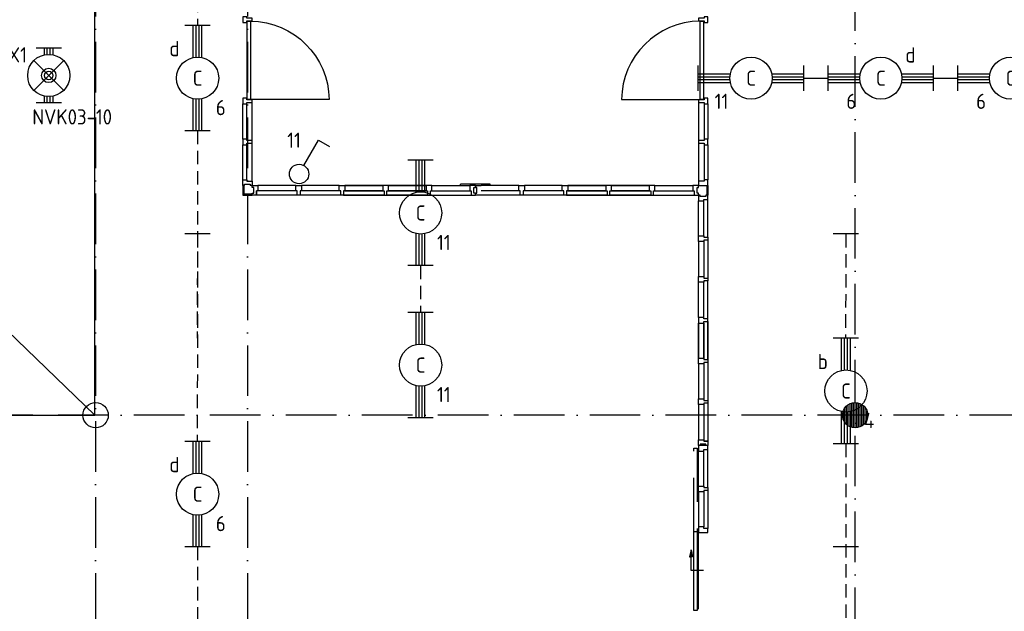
# Model space of a CAD drawing. Header units: millimetres. Extents: x -6587 to 112313, y 244 to 84344.
# Tile 50 of 55: x 65275 to 76943, y 64579 to 71595. Entities that reach past the tile are written whole.
import ezdxf
from ezdxf.enums import TextEntityAlignment as Align

# ---------------------------------------------------------------- set-up
doc = ezdxf.new("R2010")
doc.units = ezdxf.units.MM
doc.header["$LTSCALE"] = 100
doc.linetypes.add('DASHDOT', pattern=[9, 6, -1.5, 0, -1.5])
doc.linetypes.add('HIDDEN', pattern=[9.525, 6.35, -3.175])
doc.layers.get('0').update_dxf_attribs({"linetype": 'CONTINUOUS'})
for name, color, linetype in [('AL$1----_ALGEMEEN', 7, 'CONTINUOUS'), ('AL$7----_STRAMIEN', 1, 'DASHDOT'), ('AL28----_KONSTRUKTIE', 3, 'CONTINUOUS'), ('AL31----_BUITENKOZ', 7, 'CONTINUOUS'), ('AL32----_BINNENKOZ', 7, 'CONTINUOUS'), ('ALXAA---_GEWBETON', 12, 'CONTINUOUS'), ('EB63101-_ATTRIB', 2, 'CONTINUOUS'), ('EB63102-_ATTRIB', 2, 'CONTINUOUS'), ('EB63501-_ATTRIB', 2, 'CONTINUOUS'), ('EL63101-_LICHT-ARM', 3, 'CONTINUOUS'), ('EL63102-_LICHT-SCH', 3, 'CONTINUOUS'), ('EL63501-_NOODVRL-ARM', 3, 'CONTINUOUS'), ('LIJN035', 50, 'CONTINUOUS')]:
    doc.layers.add(name, color=color, linetype=linetype)
doc.styles.add('1_8', font='iso', dxfattribs={"width": 0.7, "height": 1.8})
doc.styles.add('NORATT', font='isocp.shx')

# ---------------------------------------------------------------- blocks, each defined once
blk = doc.blocks.new('EJ3T01')
at = {"color": 0}
for p, q in [((-3.25, -1.5), (-3.25, 1.5)), ((-1.77, 1.77), (1.77, -1.77)), ((1.77, 1.77), (-1.77, -1.77)), ((3.25, -1.5), (3.25, 1.5)), ((-3.25, 0.52), (-2.44, 0.52)), ((-3.25, 0.17), (-2.49, 0.17)), ((2.44, 0.52), (3.25, 0.52)), ((2.49, 0.17), (3.25, 0.17)), ((-3.25, -0.17), (-2.49, -0.17)), ((-3.25, -0.52), (-2.44, -0.52)), ((2.44, -0.52), (3.25, -0.52)), ((2.49, -0.17), (3.25, -0.17))]:
    blk.add_line(p, q, dxfattribs=at)
at = {"color": 6}
blk.add_lwpolyline([(1.77, -1.77), (1.75, -1.75)], dxfattribs=at)
at = {"color": 0}
for radius in [2.5, 0.85, 0.5]:
    blk.add_circle((0, 0), radius, dxfattribs=at)
at = {"style": '1_8'}
for tag, flags, p in [('GELIJK', 9, (3.5, 5)), ('A_CODE', 8, (-3.5, 2.75)), ('SCHAK', 8, (3.5, 2.75)), ('GROEP', 8, (-3.5, -2.75)), ('KAST', 9, (3.5, -2.75))]:
    blk.add_attdef(tag, text='', height=1.8, dxfattribs=dict(at, flags=flags)).set_placement(p, align=Align.MIDDLE_CENTER)
blk = doc.blocks.new('EJ3T20')
at = {"color": 0}
for p, q in [((-6.25, -1.5), (-6.25, 1.5)), ((-6.25, -1.5), (-6.25, 1.5)), ((6.25, -1.5), (6.25, 1.5)), ((6.25, -1.5), (6.25, 1.5)), ((-6.25, 0.52), (-2.44, 0.52)), ((-6.25, 0.52), (-2.44, 0.52)), ((-6.25, 0.17), (-2.49, 0.17)), ((-6.25, 0.17), (-2.49, 0.17)), ((2.44, 0.52), (6.25, 0.52)), ((2.44, 0.52), (6.25, 0.52)), ((2.49, 0.17), (6.25, 0.17)), ((2.49, 0.17), (6.25, 0.17)), ((-6.25, -0.17), (-2.49, -0.17)), ((-6.25, -0.17), (-2.49, -0.17)), ((-6.25, -0.52), (-2.44, -0.52)), ((-6.25, -0.52), (-2.44, -0.52)), ((2.44, -0.52), (6.25, -0.52)), ((2.44, -0.52), (6.25, -0.52)), ((2.49, -0.17), (6.25, -0.17)), ((2.49, -0.17), (6.25, -0.17))]:
    blk.add_line(p, q, dxfattribs=at)
blk.add_circle((0, 0), 2.5, dxfattribs=at)
blk.add_circle((0, 0), 2.5, dxfattribs=at)
at = {"style": 'NORATT', "flags": 9}
blk.add_attdef('GELIJK', text='', height=1.8, dxfattribs=at).set_placement((3.5, 5), align=Align.MIDDLE_CENTER)
at = {"color": 6}
for tag, style, flags, p in [('SCHAK', 'NORATT', 8, (3.5, 2.75)), ('SCHAK', '1_8', 8, (3.5, 2.75)), ('A_CODE', 'NORATT', 8, (0, 0)), ('A_CODE', '1_8', 8, (0, 0)), ('GROEP', 'NORATT', 8, (-3.5, -2.75)), ('GROEP', '1_8', 8, (-3.5, -2.75)), ('KAST', 'NORATT', 9, (3.5, -2.75)), ('KAST', '1_8', 9, (3.5, -2.75))]:
    blk.add_attdef(tag, text='', height=1.8, dxfattribs=dict(at, style=style, flags=flags)).set_placement(p, align=Align.MIDDLE)
blk = doc.blocks.new('ES3S1')
blk.add_lwpolyline([(0.58, 1), (2.31, 4), (3.61, 3.25)])
blk.add_lwpolyline([(0.58, 1), (2.31, 4), (3.61, 3.25)])
blk.add_circle((0, 0), 1.15)
blk.add_circle((0, 0), 1.15)
for tag, style, flags, p in [('SCHAK', 'NORATT', 8, (3, 5.5)), ('SCHAK', '1_8', 8, (3, 5.5)), ('KAST', 'NORATT', 9, (-3, 0.5)), ('KAST', '1_8', 9, (-3, 0.5)), ('M_CODE', 'NORATT', 9, (0, 0)), ('M_CODE', '1_8', 9, (0, 0)), ('DOEL', 'NORATT', 9, (-3, -2)), ('DOEL', '1_8', 9, (-3, -2)), ('GROEP', 'NORATT', 9, (-3, -4.5)), ('GROEP', '1_8', 9, (-3, -4.5))]:
    blk.add_attdef(tag, text='', height=1.8, dxfattribs=dict(style=style, flags=flags)).set_placement(p, align=Align.MIDDLE_CENTER)

msp = doc.modelspace()

# ---------------------------------------------------------------- linework, layer by layer
at = {"color": 8, "linetype": 'Continuous'}
for p, q in [((72407.8, 70648), (73337.8, 70648)), ((73317.8, 66547), (73317.8, 66480)), ((73431.8, 66547), (73317.8, 66547)), ((73431.8, 66497), (73431.8, 66547)), ((73317.8, 66480), (73380.8, 66480)), ((73380.8, 66480), (73380.8, 66497)), ((73380.8, 66497), (73431.8, 66497))]:
    msp.add_line(p, q, dxfattribs=at)
at = {"color": 3, "linetype": 'Continuous'}
for p, q in [((70499, 69629), (70499, 69644)), ((70850.7, 69644), (70499.2, 69644)), ((70850.7, 69629), (70850.7, 69644))]:
    msp.add_line(p, q, dxfattribs=at)
at = {"color": 8, "linetype": 'Continuous'}
for points in [[(67917.8, 71630), (67917.8, 71563), (67964.8, 71563), (67964.8, 71580), (68031.8, 71580), (68031.8, 71613), (67964.8, 71613), (67964.8, 71630)], [(73431.8, 71563), (73431.8, 71630), (73384.8, 71630), (73384.8, 71613), (73317.8, 71613), (73317.8, 71580), (73384.8, 71580), (73384.8, 71563)], [(67917.8, 70663), (67917.8, 70596), (67964.8, 70596), (67964.8, 70613), (68031.8, 70613), (68031.8, 70646), (67964.8, 70646), (67964.8, 70663)], [(73431.8, 70596), (73431.8, 70663), (73384.8, 70663), (73384.8, 70646), (73317.8, 70646), (73317.8, 70613), (73384.8, 70613), (73384.8, 70596)], [(67917.8, 70179.5), (67917.8, 70112.5), (67964.8, 70112.5), (67964.8, 70129.5), (68031.8, 70129.5), (68031.8, 70162.5), (67964.8, 70162.5), (67964.8, 70179.5)], [(73431.8, 70112.5), (73431.8, 70179.5), (73384.8, 70179.5), (73384.8, 70162.5), (73317.8, 70162.5), (73317.8, 70129.5), (73384.8, 70129.5), (73384.8, 70112.5)]]:
    msp.add_lwpolyline(points, close=True, dxfattribs=at)
msp.add_lwpolyline([(68011.8, 71578, -0.4087238), (68941.8, 70648), (68011.8, 70648)], format="xyb", dxfattribs=at)
msp.add_arc((73346.7, 70639.2), 938.9, 90.53799, 179.46201, dxfattribs=at)
at = {"layer": 'AL$1----_ALGEMEEN', "color": 8}
for p, q in [((66165.8, 66905), (57174.8, 75565)), ((66165.8, 66905), (66165.8, 75565)), ((57174.8, 66905), (66165.8, 66905))]:
    msp.add_line(p, q, dxfattribs=at)
at = {"layer": 'AL$7----_STRAMIEN', "color": 1}
for p, q in [((66174.8, 76734.4), (66174.8, 40552.4)), ((67974.8, 76734.4), (67974.8, 7566.2)), ((75174.8, 55260.6), (75174.8, 76734.4)), ((86131.3, 66905), (3582.8, 66905))]:
    msp.add_line(p, q, dxfattribs=at)
at = {"layer": 'AL28----_KONSTRUKTIE', "color": 8}
for centre in [(66174.8, 66905), (75174.8, 66905)]:
    msp.add_circle(centre, 150, dxfattribs=at)
at = {"layer": 'AL31----_BUITENKOZ', "color": 8, "linetype": 'Continuous'}
for p, q in [((67970.8, 70648), (67970.8, 71578)), ((67970.8, 71578), (68011.8, 71578)), ((68011.8, 71578), (68011.8, 70648)), ((73337.8, 71578), (73378.8, 71578)), ((73337.8, 70648), (73337.8, 71578)), ((73378.8, 71578), (73378.8, 70648)), ((68011.8, 70648), (67970.8, 70648)), ((73378.8, 70648), (73337.8, 70648)), ((73263.2, 64589.5), (73263.2, 65528)), ((73263.2, 65528), (73304.2, 65528)), ((73304.2, 65528), (73304.2, 64589.5)), ((73317.8, 64604.5), (73317.8, 65513)), ((73304.2, 64589.5), (73263.2, 64589.5))]:
    msp.add_line(p, q, dxfattribs=at)
at = {"layer": 'AL31----_BUITENKOZ', "color": 8, "linetype": 'HIDDEN'}
for p, q in [((73263.2, 65528), (73263.2, 66513.5)), ((73263.2, 66513.5), (73304.2, 66513.5)), ((73304.2, 66513.5), (73304.2, 65528))]:
    msp.add_line(p, q, dxfattribs=at)
at = {"layer": 'AL31----_BUITENKOZ', "color": 8}
for p, q in [((73230.9, 65306.9), (73214.5, 65224.8)), ((73230.9, 65306.9), (73247.2, 65224.8)), ((73230.9, 65064.1), (73230.9, 65306.9)), ((73214.5, 65224.8), (73230.9, 65224.8)), ((73247.2, 65224.8), (73230.9, 65224.8)), ((73377.6, 65063.9), (73230.9, 65064.1))]:
    msp.add_line(p, q, dxfattribs=at)
at = {"layer": 'AL32----_BINNENKOZ', "color": 8}
for p, q in [((67917.8, 70179.5), (67917.8, 70596)), ((67964.8, 70179.5), (67964.8, 70596)), ((68031.8, 70162.5), (68031.8, 70613)), ((73317.8, 70613), (73317.8, 70162.5)), ((73384.8, 70596), (73384.8, 70179.5)), ((73431.8, 70596), (73431.8, 70179.5)), ((68031.8, 69679), (68031.8, 70129.5)), ((73317.8, 70129.5), (73317.8, 69679)), ((67917.8, 69696), (67917.8, 70112.5)), ((67964.8, 69696), (67964.8, 70112.5)), ((73384.8, 70112.5), (73384.8, 69696)), ((73431.8, 70112.5), (73431.8, 69696)), ((67917.8, 69629), (67917.8, 69696)), ((67917.8, 69696), (67964.8, 69696)), ((67964.8, 69696), (67964.8, 69679)), ((67964.8, 69679), (68031.8, 69679)), ((68031.8, 69679), (68031.8, 69629)), ((73384.8, 69679), (73317.8, 69679)), ((73317.8, 69679), (73317.8, 69629)), ((73431.8, 69696), (73384.8, 69696)), ((73384.8, 69696), (73384.8, 69679)), ((73431.8, 69629), (73431.8, 69696)), ((67917.8, 69629), (67917.8, 69515)), ((67917.8, 69629), (67940.8, 69629)), ((67940.8, 69629), (67917.8, 69629)), ((67932.8, 69629), (67932.8, 69530)), ((67940.8, 69629), (67940.8, 69646)), ((67940.8, 69646), (68007.8, 69646)), ((68007.8, 69646), (68007.8, 69629)), ((68031.8, 69629), (68007.8, 69629)), ((68031.8, 69607), (68031.8, 69629)), ((68031.8, 69629), (68098.8, 69629)), ((68047.8, 69607), (68031.8, 69607)), ((68047.8, 69540), (68047.8, 69607)), ((68081.8, 69515), (68081.8, 69566)), ((68098.8, 69566), (68081.8, 69566)), ((68081.8, 69566), (68081.8, 69515)), ((68098.8, 69629), (68098.8, 69566)), ((68546.3, 69629), (68098.8, 69629)), ((68546.3, 69566), (68098.8, 69566)), ((68546.8, 69566), (68546.8, 69629)), ((68546.8, 69629), (68613.8, 69629)), ((68563.8, 69566), (68546.8, 69566)), ((68563.8, 69515), (68563.8, 69566)), ((68613.8, 69566), (68596.8, 69566)), ((68596.8, 69566), (68596.8, 69515)), ((68613.8, 69629), (68613.8, 69566)), ((69062, 69629), (68613.8, 69629)), ((69062, 69629), (68613.8, 69629)), ((69062, 69566), (68613.8, 69566)), ((69062, 69566), (69062, 69629)), ((69062, 69629), (69129, 69629)), ((69079, 69566), (69062, 69566)), ((69079, 69515), (69079, 69566)), ((69129, 69566), (69112, 69566)), ((69112, 69566), (69112, 69515)), ((69129, 69629), (69129, 69566)), ((69129, 69629), (69577.2, 69629)), ((69577.2, 69629), (69129, 69629)), ((69129, 69629), (69577.2, 69629)), ((69577.2, 69629), (69129, 69629)), ((69129, 69566), (69577.2, 69566)), ((69577.2, 69566), (69129, 69566)), ((69644.2, 69629), (69577.2, 69629)), ((69577.2, 69629), (69577.2, 69566)), ((69577.2, 69566), (69594.2, 69566)), ((69594.2, 69566), (69594.2, 69515)), ((69627.2, 69515), (69627.2, 69566)), ((69627.2, 69566), (69644.2, 69566)), ((69644.2, 69566), (69644.2, 69629)), ((69644.2, 69629), (70092.6, 69629)), ((70092.6, 69629), (69644.2, 69629)), ((69644.2, 69629), (70092.6, 69629)), ((70092.6, 69629), (69644.2, 69629)), ((69644.2, 69566), (70092.6, 69566)), ((70092.6, 69566), (69644.2, 69566)), ((70159.6, 69629), (70092.6, 69629)), ((70092.6, 69629), (70092.6, 69566)), ((70092.6, 69566), (70109.6, 69566)), ((70109.6, 69566), (70109.6, 69515)), ((70142.6, 69515), (70142.6, 69566)), ((70142.6, 69566), (70159.6, 69566)), ((70159.6, 69629), (70607.8, 69629)), ((70159.6, 69629), (70607.8, 69629)), ((70159.6, 69566), (70159.6, 69629)), ((70159.6, 69566), (70607.8, 69566)), ((70674.8, 69629), (70607.8, 69629)), ((70607.8, 69629), (70607.8, 69566)), ((70607.8, 69566), (70624.8, 69566)), ((70624.8, 69566), (70624.8, 69515)), ((70658.8, 69540), (70658.8, 69607)), ((70658.8, 69607), (70674.8, 69607)), ((70674.8, 69607), (70674.8, 69629)), ((70674.8, 69629), (70741.8, 69629)), ((70674.8, 69607), (70674.8, 69629)), ((70690.8, 69607), (70674.8, 69607)), ((70690.8, 69540), (70690.8, 69607)), ((71189.3, 69629), (70741.8, 69629)), ((71189.3, 69566), (70741.8, 69566)), ((71189.8, 69566), (71189.8, 69629)), ((71189.8, 69629), (71256.8, 69629)), ((71206.8, 69566), (71189.8, 69566)), ((71206.8, 69515), (71206.8, 69566)), ((71256.8, 69566), (71239.8, 69566)), ((71239.8, 69566), (71239.8, 69515)), ((71256.8, 69629), (71256.8, 69566)), ((71705, 69629), (71256.8, 69629)), ((71705, 69629), (71256.8, 69629)), ((71705, 69566), (71256.8, 69566)), ((71705, 69566), (71705, 69629)), ((71705, 69629), (71772, 69629)), ((71722, 69566), (71705, 69566)), ((71722, 69515), (71722, 69566)), ((71772, 69566), (71755, 69566)), ((71755, 69566), (71755, 69515)), ((71772, 69629), (71772, 69566)), ((71772, 69629), (72220.2, 69629)), ((72220.2, 69629), (71772, 69629)), ((71772, 69629), (72220.2, 69629)), ((72220.2, 69629), (71772, 69629)), ((71772, 69566), (72220.2, 69566)), ((72220.2, 69566), (71772, 69566)), ((72287.2, 69629), (72220.2, 69629)), ((72220.2, 69629), (72220.2, 69566)), ((72220.2, 69566), (72237.2, 69566)), ((72237.2, 69566), (72237.2, 69515)), ((72270.2, 69515), (72270.2, 69566)), ((72270.2, 69566), (72287.2, 69566)), ((72287.2, 69566), (72287.2, 69629)), ((72287.2, 69629), (72735.6, 69629)), ((72735.6, 69629), (72287.2, 69629)), ((72287.2, 69629), (72735.6, 69629)), ((72735.6, 69629), (72287.2, 69629)), ((72287.2, 69566), (72735.6, 69566)), ((72735.6, 69566), (72287.2, 69566)), ((72802.6, 69629), (72735.6, 69629)), ((72735.6, 69629), (72735.6, 69566)), ((72735.6, 69566), (72752.6, 69566)), ((72752.6, 69566), (72752.6, 69515)), ((72785.6, 69515), (72785.6, 69566)), ((72785.6, 69566), (72802.6, 69566)), ((72802.6, 69629), (73250.8, 69629)), ((72802.6, 69629), (73250.8, 69629)), ((72802.6, 69566), (72802.6, 69629)), ((72802.6, 69566), (73250.8, 69566)), ((73317.8, 69629), (73250.8, 69629)), ((73250.8, 69629), (73250.8, 69566)), ((73250.8, 69566), (73267.8, 69566)), ((73267.8, 69566), (73267.8, 69515)), ((73301.8, 69540), (73301.8, 69607)), ((73301.8, 69607), (73317.8, 69607)), ((73317.8, 69607), (73317.8, 69629)), ((73317.8, 69629), (73431.8, 69629)), ((73416.8, 69629), (73416.8, 69515)), ((73431.8, 69629), (73431.8, 69515)), ((67917.8, 69515), (68031.8, 69515)), ((67932.8, 69530), (68031.8, 69530)), ((68031.8, 69515), (68031.8, 69540)), ((68031.8, 69540), (68047.8, 69540)), ((68081.8, 69515), (68031.8, 69515)), ((68563.3, 69515), (68081.8, 69515)), ((68596.8, 69515), (68563.8, 69515)), ((69079, 69515), (68596.8, 69515)), ((69112, 69515), (69079, 69515)), ((69112, 69515), (69594.2, 69515)), ((69594.2, 69515), (69112, 69515)), ((69594.2, 69515), (69627.2, 69515)), ((69627.2, 69515), (70109.6, 69515)), ((70109.6, 69515), (69627.2, 69515)), ((70109.6, 69515), (70142.6, 69515)), ((70142.6, 69515), (70624.8, 69515)), ((70624.8, 69515), (70674.8, 69515)), ((70674.8, 69540), (70658.8, 69540)), ((70674.8, 69515), (70674.8, 69540)), ((70674.8, 69540), (70690.8, 69540)), ((70674.8, 69515), (70674.8, 69540)), ((70724.8, 69515), (70674.8, 69515)), ((71206.3, 69515), (70724.8, 69515)), ((71239.8, 69515), (71206.8, 69515)), ((71722, 69515), (71239.8, 69515)), ((71755, 69515), (71722, 69515)), ((71755, 69515), (72237.2, 69515)), ((72237.2, 69515), (71755, 69515)), ((72237.2, 69515), (72270.2, 69515)), ((72270.2, 69515), (72752.6, 69515)), ((72752.6, 69515), (72270.2, 69515)), ((72752.6, 69515), (72785.6, 69515)), ((72785.6, 69515), (73267.8, 69515)), ((73267.8, 69515), (73317.8, 69515)), ((73317.8, 69540), (73301.8, 69540)), ((73317.8, 69515), (73317.8, 69540)), ((73339.8, 69515), (73317.8, 69515)), ((73317.8, 69515), (73317.8, 69448)), ((73317.8, 69448), (73380.8, 69448)), ((73317.8, 69032), (73317.8, 69448)), ((73317.8, 69032), (73317.8, 69448)), ((73339.8, 69499), (73339.8, 69515)), ((73406.8, 69499), (73339.8, 69499)), ((73380.8, 69448), (73380.8, 69465)), ((73380.8, 69465), (73431.8, 69465)), ((73380.8, 69032), (73380.8, 69448)), ((73431.8, 69515), (73406.8, 69515)), ((73406.8, 69515), (73406.8, 69499)), ((73431.8, 69465), (73431.8, 69515)), ((73431.8, 69015), (73431.8, 69465)), ((73317.8, 68965), (73317.8, 69032)), ((73317.8, 69032), (73380.8, 69032)), ((73317.8, 68965), (73317.8, 68548.5)), ((73380.8, 68965), (73317.8, 68965)), ((73317.8, 68965), (73317.8, 68548.5)), ((73380.8, 69032), (73380.8, 69015)), ((73380.8, 69015), (73431.8, 69015)), ((73431.8, 68982), (73380.8, 68982)), ((73380.8, 68982), (73380.8, 68965)), ((73380.8, 68965), (73380.8, 68548.5)), ((73431.8, 69015), (73431.8, 68982)), ((73431.8, 68982), (73431.8, 68531.5)), ((73317.8, 68481.5), (73317.8, 68548.5)), ((73317.8, 68548.5), (73380.8, 68548.5)), ((73380.8, 68548.5), (73380.8, 68531.5)), ((73380.8, 68531.5), (73431.8, 68531.5)), ((73431.8, 68498.5), (73380.8, 68498.5)), ((73380.8, 68498.5), (73380.8, 68481.5)), ((73431.8, 68531.5), (73431.8, 68498.5)), ((73431.8, 68048), (73431.8, 68498.5)), ((73317.8, 68065), (73317.8, 68481.5)), ((73380.8, 68481.5), (73317.8, 68481.5)), ((73317.8, 68065), (73317.8, 68481.5)), ((73380.8, 68065), (73380.8, 68481.5)), ((73380.8, 68065), (73317.8, 68065)), ((73317.8, 68065), (73317.8, 67998)), ((73380.8, 68048), (73380.8, 68065)), ((73431.8, 68048), (73380.8, 68048)), ((73431.8, 68015), (73431.8, 68048)), ((73317.8, 67581.5), (73317.8, 67998)), ((73317.8, 67998), (73380.8, 67998)), ((73317.8, 67998), (73317.8, 67581.5)), ((73317.8, 67581.5), (73317.8, 67998)), ((73317.8, 67998), (73317.8, 67581.5)), ((73380.8, 67998), (73380.8, 68015)), ((73380.8, 68015), (73431.8, 68015)), ((73380.8, 67581.5), (73380.8, 67998)), ((73380.8, 67998), (73380.8, 67581.5)), ((73431.8, 67564.5), (73431.8, 68015)), ((73431.8, 68015), (73431.8, 67564.5)), ((73317.8, 67514.5), (73317.8, 67581.5)), ((73317.8, 67581.5), (73380.8, 67581.5)), ((73380.8, 67581.5), (73380.8, 67564.5)), ((73380.8, 67564.5), (73431.8, 67564.5)), ((73431.8, 67564.5), (73431.8, 67531.5)), ((73317.8, 67514.5), (73317.8, 67098)), ((73317.8, 67514.5), (73317.8, 67098)), ((73380.8, 67514.5), (73317.8, 67514.5)), ((73431.8, 67531.5), (73380.8, 67531.5)), ((73380.8, 67531.5), (73380.8, 67514.5)), ((73380.8, 67514.5), (73380.8, 67098)), ((73431.8, 67531.5), (73431.8, 67081)), ((73317.8, 67031), (73317.8, 67098)), ((73317.8, 67098), (73380.8, 67098)), ((73380.8, 67098), (73380.8, 67081)), ((73380.8, 67031), (73317.8, 67031)), ((73317.8, 67030.5), (73317.8, 66614)), ((73380.8, 67081), (73431.8, 67081)), ((73431.8, 67048), (73380.8, 67048)), ((73380.8, 67048), (73380.8, 67031)), ((73380.8, 67030.5), (73380.8, 66614)), ((73431.8, 67081), (73431.8, 67048)), ((73431.8, 67047.5), (73431.8, 66597)), ((73317.8, 66547), (73317.8, 66614)), ((73317.8, 66614), (73380.8, 66614)), ((73339.8, 66547), (73317.8, 66547)), ((73406.8, 66563), (73339.8, 66563)), ((73339.8, 66563), (73339.8, 66547)), ((73380.8, 66614), (73380.8, 66597)), ((73431.8, 66597), (73380.8, 66597)), ((73380.8, 66597), (73431.8, 66597)), ((73406.8, 66547), (73406.8, 66563)), ((73431.8, 66547), (73406.8, 66547)), ((73431.8, 66597), (73431.8, 66547)), ((73317.8, 66064), (73317.8, 66480)), ((73317.8, 66064), (73317.8, 66480)), ((73380.8, 66064), (73380.8, 66480)), ((73431.8, 66047), (73431.8, 66497)), ((73317.8, 65997), (73317.8, 66064)), ((73317.8, 66064), (73380.8, 66064)), ((73380.8, 66064), (73380.8, 66047)), ((73380.8, 66047), (73431.8, 66047)), ((73431.8, 66047), (73431.8, 66014)), ((73317.8, 65997), (73317.8, 65580.5)), ((73380.8, 65997), (73317.8, 65997)), ((73317.8, 65997), (73317.8, 65580.5)), ((73431.8, 66014), (73380.8, 66014)), ((73380.8, 66014), (73380.8, 65997)), ((73380.8, 65997), (73380.8, 65580.5)), ((73431.8, 66014), (73431.8, 65563.5)), ((73317.8, 65580), (73317.8, 65513)), ((73380.8, 65580), (73317.8, 65580)), ((73380.8, 65563), (73380.8, 65580)), ((73317.8, 65513), (73431.8, 65513)), ((73431.8, 65563), (73380.8, 65563)), ((73431.8, 65513), (73431.8, 65563))]:
    msp.add_line(p, q, dxfattribs=at)
at = {"layer": 'ALXAA---_GEWBETON', "color": 8}
for p, q in [((75054.8, 66815), (75054.8, 66995)), ((75074.8, 66793.2), (75074.8, 67016.8)), ((75094.8, 66778.1), (75094.8, 67031.9)), ((75114.8, 66767.5), (75114.8, 67042.5)), ((75134.8, 66760.4), (75134.8, 67049.6)), ((75154.8, 66756.3), (75154.8, 67053.6)), ((75174.8, 66755), (75174.8, 67055)), ((75194.8, 66756.3), (75194.8, 67053.6)), ((75214.8, 66760.4), (75214.8, 67049.6)), ((75234.8, 66767.5), (75234.8, 67042.5)), ((75254.8, 66778.1), (75254.8, 67031.9)), ((75274.8, 66793.2), (75274.8, 67016.8)), ((75294.8, 66815), (75294.8, 66995)), ((75034.8, 66851.1), (75034.8, 66958.8)), ((75314.8, 66851.1), (75314.8, 66958.8))]:
    msp.add_line(p, q, dxfattribs=at)
at = {"layer": 'LIJN035', "linetype": 'HIDDEN', "ltscale": 0.25}
for p, q in [((67386.9, 73987.2), (67382.9, 71527.1)), ((67382.9, 70277.1), (67378.9, 67817)), ((67382.9, 69054.3), (67378.9, 66594.2)), ((75064.8, 69054), (75062.8, 67817)), ((70026.1, 68678.7), (70026.1, 68124.5)), ((75066.8, 66567.3), (75062.8, 64107.2)), ((67382.9, 65344.2), (67378.9, 62884.1))]:
    msp.add_line(p, q, dxfattribs=at)
at = {"layer": 'LIJN035'}
for p, q in [((74566.8, 70902.1), (74855.2, 70902.1)), ((76105.2, 70902.1), (76393.6, 70902.1)), ((67530.9, 69054), (67230.9, 69054)), ((75214.8, 69054), (74914.8, 69054)), ((75214.8, 65344.2), (74914.8, 65344.2))]:
    msp.add_line(p, q, dxfattribs=at)

# ---------------------------------------------------------------- block references
at = {"layer": 'EL63101-_LICHT-ARM'}
ref = msp.add_blockref('EJ3T20', (67382.9, 70902.1), dxfattribs=dict(at, xscale=100, yscale=100, zscale=100, rotation=90))
ref.add_attrib('A_CODE', 'C', dxfattribs={"layer": 'EB63101-_ATTRIB', "color": 1, "height": 180, "style": '1_8', "flags": 8}).set_placement((67382.9, 70902.1), align=Align.MIDDLE)
ref.add_attrib('GROEP', '6', dxfattribs={"layer": 'EB63101-_ATTRIB', "color": 1, "height": 180, "style": '1_8', "flags": 8}).set_placement((67657.9, 70552.1), align=Align.MIDDLE)
ref.add_attrib('SCHAK', 'd', dxfattribs={"layer": 'EB63101-_ATTRIB', "color": 1, "height": 180, "style": '1_8', "flags": 8}).set_placement((67107.9, 71252.1), align=Align.MIDDLE)
ref = msp.add_blockref('EJ3T20', (75480.2, 70902.1), dxfattribs=dict(at, xscale=100, yscale=100, zscale=100))
ref.add_attrib('A_CODE', 'C', dxfattribs={"layer": 'EB63101-_ATTRIB', "color": 1, "height": 180, "style": 'NORATT', "flags": 8}).set_placement((75480.2, 70902.1), align=Align.MIDDLE)
ref.add_attrib('GROEP', '6', dxfattribs={"layer": 'EB63101-_ATTRIB', "color": 1, "height": 180, "style": 'NORATT', "flags": 8}).set_placement((75130.2, 70627.1), align=Align.MIDDLE)
ref.add_attrib('SCHAK', 'd', dxfattribs={"layer": 'EB63101-_ATTRIB', "color": 1, "height": 180, "style": 'NORATT', "flags": 8}).set_placement((75830.2, 71177.1), align=Align.MIDDLE)
ref = msp.add_blockref('EJ3T20', (77018.6, 70902.1), dxfattribs=dict(at, xscale=100, yscale=100, zscale=100))
ref.add_attrib('A_CODE', 'C', dxfattribs={"layer": 'EB63101-_ATTRIB', "color": 1, "height": 180, "style": 'NORATT', "flags": 8}).set_placement((77018.6, 70902.1), align=Align.MIDDLE)
ref.add_attrib('GROEP', '6', dxfattribs={"layer": 'EB63101-_ATTRIB', "color": 1, "height": 180, "style": 'NORATT', "flags": 8}).set_placement((76668.6, 70627.1), align=Align.MIDDLE)
ref.add_attrib('SCHAK', 'd', dxfattribs={"layer": 'EB63101-_ATTRIB', "color": 1, "height": 180, "style": 'NORATT', "flags": 8}).set_placement((77368.6, 71177.1), align=Align.MIDDLE)
ref = msp.add_blockref('EJ3T20', (73941.8, 70902.1), dxfattribs=dict(at, xscale=100, yscale=100, zscale=100))
ref.add_attrib('A_CODE', 'C', dxfattribs={"layer": 'EB63101-_ATTRIB', "color": 1, "height": 180, "style": 'NORATT', "flags": 8}).set_placement((73941.8, 70902.1), align=Align.MIDDLE)
ref.add_attrib('GROEP', '11', dxfattribs={"layer": 'EB63101-_ATTRIB', "color": 1, "height": 180, "style": 'NORATT', "flags": 8}).set_placement((73591.8, 70627.1), align=Align.MIDDLE)
ref = msp.add_blockref('EJ3T20', (70026.1, 69303.7), dxfattribs=dict(at, xscale=100, yscale=100, zscale=100, rotation=90))
ref.add_attrib('A_CODE', 'C', dxfattribs={"layer": 'EB63101-_ATTRIB', "color": 1, "height": 180, "style": 'NORATT', "flags": 8}).set_placement((70026.1, 69303.7), align=Align.MIDDLE)
ref.add_attrib('GROEP', '11', dxfattribs={"layer": 'EB63101-_ATTRIB', "color": 1, "height": 180, "style": 'NORATT', "flags": 8}).set_placement((70301.1, 68953.7), align=Align.MIDDLE)
ref = msp.add_blockref('EJ3T20', (70026.1, 67499.5), dxfattribs=dict(at, xscale=100, yscale=100, zscale=100, rotation=90))
ref.add_attrib('A_CODE', 'C', dxfattribs={"layer": 'EB63101-_ATTRIB', "color": 1, "height": 180, "style": 'NORATT', "flags": 8}).set_placement((70026.1, 67499.5), align=Align.MIDDLE)
ref.add_attrib('GROEP', '11', dxfattribs={"layer": 'EB63101-_ATTRIB', "color": 1, "height": 180, "style": 'NORATT', "flags": 8}).set_placement((70301.1, 67149.5), align=Align.MIDDLE)
ref = msp.add_blockref('EJ3T20', (75066.8, 67192.3), dxfattribs=dict(at, xscale=100, yscale=100, zscale=100, rotation=90))
ref.add_attrib('A_CODE', 'C', dxfattribs={"layer": 'EB63101-_ATTRIB', "color": 1, "height": 180, "style": '1_8', "flags": 8}).set_placement((75066.8, 67192.3), align=Align.MIDDLE)
ref.add_attrib('GROEP', '4', dxfattribs={"layer": 'EB63101-_ATTRIB', "color": 1, "height": 180, "style": '1_8', "flags": 8}).set_placement((75341.8, 66842.3), align=Align.MIDDLE)
ref.add_attrib('SCHAK', 'b', dxfattribs={"layer": 'EB63101-_ATTRIB', "color": 1, "height": 180, "style": '1_8', "flags": 8}).set_placement((74791.8, 67542.3), align=Align.MIDDLE)
ref = msp.add_blockref('EJ3T20', (67382.9, 65969.2), dxfattribs=dict(at, xscale=100, yscale=100, zscale=100, rotation=90))
ref.add_attrib('A_CODE', 'C', dxfattribs={"layer": 'EB63101-_ATTRIB', "color": 1, "height": 180, "style": '1_8', "flags": 8}).set_placement((67382.9, 65969.2), align=Align.MIDDLE)
ref.add_attrib('GROEP', '6', dxfattribs={"layer": 'EB63101-_ATTRIB', "color": 1, "height": 180, "style": '1_8', "flags": 8}).set_placement((67657.9, 65619.2), align=Align.MIDDLE)
ref.add_attrib('SCHAK', 'd', dxfattribs={"layer": 'EB63101-_ATTRIB', "color": 1, "height": 180, "style": '1_8', "flags": 8}).set_placement((67107.9, 66319.2), align=Align.MIDDLE)
at = {"layer": 'EL63102-_LICHT-SCH'}
ref = msp.add_blockref('ES3S1', (68585.8, 69765.3, 1200), dxfattribs=dict(at, xscale=100, yscale=100, zscale=100))
ref.add_attrib('GROEP', '11', dxfattribs={"layer": 'EB63102-_ATTRIB', "color": 1, "height": 180, "style": 'NORATT', "flags": 8}).set_placement((68525.9, 70166.2, 1200), align=Align.MIDDLE_CENTER)
at = {"layer": 'EL63501-_NOODVRL-ARM'}
ref = msp.add_blockref('EJ3T01', (65619.4, 70934), dxfattribs=dict(at, xscale=100, yscale=100, zscale=100, rotation=90))
ref.add_attrib('A_CODE', 'X1', dxfattribs={"layer": 'EB63501-_ATTRIB', "color": 1, "height": 180, "style": '1_8', "flags": 8}).set_placement((65247.8, 71178.5), align=Align.MIDDLE)
ref.add_attrib('GROEP', 'NVK03-10', dxfattribs={"layer": 'EB63501-_ATTRIB', "color": 1, "height": 180, "style": '1_8', "flags": 8}).set_placement((65897.1, 70442.9), align=Align.MIDDLE)

doc.saveas('drawing.dxf')
